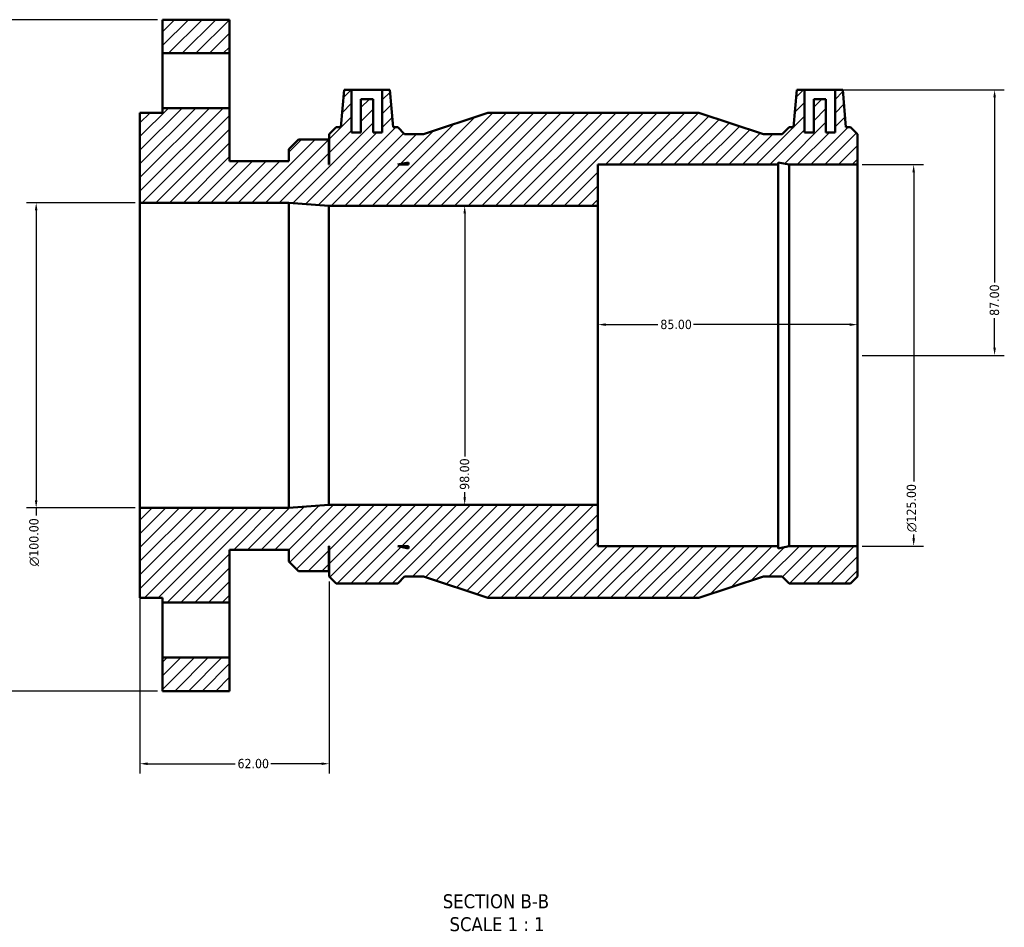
# Model space of a CAD drawing. Header units: millimetres. Extents: x -119 to 1116, y -665 to 1021.
# Tile 2 of 7: x 304 to 627, y -665 to -368. Entities that reach past the tile are written whole.
import ezdxf

# ---------------------------------------------------------------- set-up
doc = ezdxf.new("R2010")
doc.units = ezdxf.units.MM
for name, color, linetype, lineweight in [('Dimension (ANSI)', 7, 'Continuous', 25), ('Hatch (ANSI)', 7, 'Continuous', 18), ('Symbol (ANSI)', 7, 'Continuous', 25), ('Visible (ANSI)', 7, 'Continuous', 50)]:
    doc.layers.add(name, color=color, linetype=linetype, lineweight=lineweight)
doc.styles.add('Label Text (ANSI)', font='tahoma.ttf')
doc.styles.add('Note Text (ANSI)', font='tahoma.ttf')
doc.dimstyles.new('Default - mm (ANSI)', dxfattribs={"dimtxt": 3.048, "dimasz": 2.5, "dimexe": 3.175, "dimexo": 1.6002, "dimgap": 0.8, "dimtad": 0, "dimtoh": 1, "dimrnd": 1e-08, "dimzin": 4, "dimdsep": 46, "dimtxsty": 'Note Text (ANSI)', "dimcen": 0.09, "dimdle": 10, "dimclrd": 256, "dimclre": 256, "dimclrt": 256, "dimadec": 1, "dimazin": 1, "dimtfac": 1, "dimtofl": 0, "dimtmove": 0, "dimatfit": 3, "dimfxl": 1, "dimtolj": 1, "dimtzin": 4, "dimlwd": -1, "dimlwe": -1, "dimarcsym": 0})

# ---------------------------------------------------------------- blocks, each defined once
blk = doc.blocks.new('*D7')
at = {"layer": 'Defpoints', "color": 0, "transparency": 16777216}
for p in [(571.21, -391.03), (578.53, -478.03), (623.46, -478.03)]:
    blk.add_point(p, dxfattribs=at)
at = {"layer": 'Dimension (ANSI)', "transparency": 16777216}
for p, q in [((572.81, -391.03), (626.64, -391.03)), ((623.46, -393.53), (623.46, -454.18)), ((623.46, -475.53), (623.46, -465.88)), ((580.13, -478.03), (626.64, -478.03))]:
    blk.add_line(p, q, dxfattribs=at)
for points in [[(623.04, -393.53), (623.88, -393.53), (623.46, -391.03)], [(623.04, -475.53), (623.88, -475.53), (623.46, -478.03)]]:
    blk.add_solid(points, dxfattribs=at)
at = {"layer": 'Dimension (ANSI)', "transparency": 16777216, "insert": (621.87, -465.08), "char_height": 3.048, "attachment_point": 1, "rotation": 90, "style": 'Note Text (ANSI)'}
blk.add_mtext('\\A1;87.00', dxfattribs=at)
blk = doc.blocks.new('*D10')
at = {"layer": 'Defpoints', "color": 0, "transparency": 16777216}
for p in [(343.53, -428.03), (309.53, -528.03), (343.53, -528.03)]:
    blk.add_point(p, dxfattribs=at)
at = {"layer": 'Dimension (ANSI)', "transparency": 16777216}
for p, q in [((341.93, -428.03), (306.36, -428.03)), ((309.53, -430.53), (309.53, -525.53)), ((341.93, -528.03), (306.36, -528.03)), ((309.53, -528.03), (309.53, -530.53))]:
    blk.add_line(p, q, dxfattribs=at)
for points in [[(309.11, -430.53), (309.95, -430.53), (309.53, -428.03)], [(309.11, -525.53), (309.95, -525.53), (309.53, -528.03)]]:
    blk.add_solid(points, dxfattribs=at)
at = {"layer": 'Dimension (ANSI)', "transparency": 16777216, "insert": (307.24, -547.17), "char_height": 3.048, "attachment_point": 1, "rotation": 90, "style": 'Note Text (ANSI)'}
blk.add_mtext('\\A1;\\fAIGDT|b0|i0;\\H3.0480;\\ln\\fTahoma|b0|i0;\\H3.0480;100.00', dxfattribs=at)
blk = doc.blocks.new('*D11')
at = {"layer": 'Defpoints', "color": 0, "transparency": 16777216}
for p in [(578.53, -415.53), (578.53, -540.53), (596.95, -540.53)]:
    blk.add_point(p, dxfattribs=at)
at = {"layer": 'Dimension (ANSI)', "transparency": 16777216}
for p, q in [((580.13, -415.53), (600.13, -415.53)), ((596.95, -418.03), (596.95, -519.32)), ((596.95, -538.03), (596.95, -536.75)), ((580.13, -540.53), (600.13, -540.53))]:
    blk.add_line(p, q, dxfattribs=at)
for points in [[(596.54, -418.03), (597.37, -418.03), (596.95, -415.53)], [(596.54, -538.03), (597.37, -538.03), (596.95, -540.53)]]:
    blk.add_solid(points, dxfattribs=at)
at = {"layer": 'Dimension (ANSI)', "transparency": 16777216, "insert": (594.66, -535.95), "char_height": 3.048, "attachment_point": 1, "rotation": 90, "style": 'Note Text (ANSI)'}
blk.add_mtext('\\A1;\\fAIGDT|b0|i0;\\H3.0480;\\ln\\fTahoma|b0|i0;\\H3.0480;125.00', dxfattribs=at)
blk = doc.blocks.new('*D12')
at = {"layer": 'Defpoints', "color": 0, "transparency": 16777216}
for p in [(278.37, -368.03), (350.86, -368.03), (350.86, -588.03)]:
    blk.add_point(p, dxfattribs=at)
at = {"layer": 'Dimension (ANSI)', "transparency": 16777216}
for p, q in [((349.26, -368.03), (275.19, -368.03)), ((278.37, -370.53), (278.37, -411.07)), ((278.37, -585.53), (278.37, -424.99)), ((349.26, -588.03), (275.19, -588.03))]:
    blk.add_line(p, q, dxfattribs=at)
for points in [[(277.95, -370.53), (278.78, -370.53), (278.37, -368.03)], [(277.95, -585.53), (278.78, -585.53), (278.37, -588.03)]]:
    blk.add_solid(points, dxfattribs=at)
at = {"layer": 'Dimension (ANSI)', "transparency": 16777216, "insert": (276.78, -424.19), "char_height": 3.048, "attachment_point": 1, "rotation": 90, "style": 'Note Text (ANSI)'}
blk.add_mtext('\\A1;220.00', dxfattribs=at)
blk = doc.blocks.new('*D13')
at = {"layer": 'Defpoints', "color": 0, "transparency": 16777216}
for p in [(449.89, -429.03), (449.89, -527.03), (449.89, -527.03)]:
    blk.add_point(p, dxfattribs=at)
at = {"layer": 'Dimension (ANSI)', "transparency": 16777216}
for p, q in [((449.89, -431.53), (449.89, -511.17)), ((449.89, -524.53), (449.89, -522.89))]:
    blk.add_line(p, q, dxfattribs=at)
for points in [[(449.48, -431.53), (450.31, -431.53), (449.89, -429.03)], [(449.48, -524.53), (450.31, -524.53), (449.89, -527.03)]]:
    blk.add_solid(points, dxfattribs=at)
at = {"layer": 'Dimension (ANSI)', "transparency": 16777216, "insert": (448.3, -522.09), "char_height": 3.048, "attachment_point": 1, "rotation": 90, "style": 'Note Text (ANSI)'}
blk.add_mtext('\\A1;98.00', dxfattribs=at)
blk = doc.blocks.new('*D14')
at = {"layer": 'Defpoints', "color": 0, "transparency": 16777216}
for p in [(493.53, -467.96), (493.53, -478.03), (578.53, -478.03)]:
    blk.add_point(p, dxfattribs=at)
at = {"layer": 'Dimension (ANSI)', "transparency": 16777216}
for p, q in [((496.03, -467.96), (513.18, -467.96)), ((576.03, -467.96), (524.88, -467.96))]:
    blk.add_line(p, q, dxfattribs=at)
for points in [[(496.03, -467.55), (496.03, -468.38), (493.53, -467.96)], [(576.03, -467.55), (576.03, -468.38), (578.53, -467.96)]]:
    blk.add_solid(points, dxfattribs=at)
at = {"layer": 'Dimension (ANSI)', "transparency": 16777216, "insert": (513.98, -466.37), "char_height": 3.048, "attachment_point": 1, "style": 'Note Text (ANSI)'}
blk.add_mtext('\\A1;85.00', dxfattribs=at)
blk = doc.blocks.new('*D15')
at = {"layer": 'Defpoints', "color": 0, "transparency": 16777216}
for p in [(343.53, -528.03), (405.53, -550.52), (405.53, -611.86)]:
    blk.add_point(p, dxfattribs=at)
at = {"layer": 'Dimension (ANSI)', "transparency": 16777216}
for p, q in [((343.53, -529.63), (343.53, -615.04)), ((405.53, -552.12), (405.53, -615.04)), ((346.03, -611.86), (374.69, -611.86)), ((403.03, -611.86), (386.37, -611.86))]:
    blk.add_line(p, q, dxfattribs=at)
for points in [[(346.03, -611.44), (346.03, -612.28), (343.53, -611.86)], [(403.03, -611.44), (403.03, -612.28), (405.53, -611.86)]]:
    blk.add_solid(points, dxfattribs=at)
at = {"layer": 'Dimension (ANSI)', "transparency": 16777216, "insert": (375.49, -610.27), "char_height": 3.048, "attachment_point": 1, "style": 'Note Text (ANSI)'}
blk.add_mtext('\\A1;62.00', dxfattribs=at)

msp = doc.modelspace()

# ---------------------------------------------------------------- hatches: boundary and pattern name
at = {"layer": 'Hatch (ANSI)'}
h = msp.add_hatch(dxfattribs=at)
h.set_pattern_fill('ANSI31', color=256, scale=25.4, style=0)
h.set_pattern_definition([(45, (0, 0), (-2.245064, 2.245064), [])])
h.paths.add_polyline_path([(372.8646, -577.0326), (350.8646, -577.0326), (350.8646, -588.0326), (372.8646, -588.0326)])
h.paths.add_polyline_path([(350.8646, -379.0326), (372.8646, -379.0326), (372.8646, -368.0326), (350.8646, -368.0326)])
h.paths.add_polyline_path([(493.5312, -527.0326), (405.4312, -527.0326), (392.2312, -528.0326), (343.5312, -528.0326), (343.5312, -557.5326), (350.8646, -557.5326), (350.8646, -559.0326), (372.8646, -559.0326), (372.8646, -541.7121), (392.2312, -541.7121), (392.2312, -545.6076), (395.4112, -548.7876), (405.4312, -548.7876), (405.4312, -540.5326), (405.5312, -540.5326), (405.5312, -550.5207), (407.7731, -552.7626), (427.9393, -552.7626), (430.1812, -550.5207), (436.3437, -550.5207), (457.4312, -557.5326), (526.6312, -557.5326), (547.7187, -550.5207), (553.8812, -550.5207), (556.1231, -552.7626), (576.2893, -552.7626), (578.5312, -550.5207), (578.5312, -540.5326), (556.1231, -540.5326), (552.5972, -541.2821), (552.5972, -540.5326), (493.5312, -540.5326)])
h.paths.add_polyline_path([(431.4652, -541.2821), (427.9393, -540.5326), (431.4652, -540.5326)], flags=0)
h.paths.add_polyline_path([(574.7797, -403.3026), (573.7062, -391.0326), (571.2062, -391.0326), (571.2062, -405.0326), (568.2062, -405.0326), (568.2062, -394.0326), (564.2062, -394.0326), (564.2062, -405.0326), (561.2062, -405.0326), (561.2062, -391.0326), (558.7062, -391.0326), (557.6327, -403.3026), (556.1231, -403.3026), (553.8812, -405.5445), (547.7187, -405.5445), (526.6312, -398.5326), (457.4312, -398.5326), (436.3437, -405.5445), (430.1812, -405.5445), (427.9393, -403.3026), (426.4297, -403.3026), (425.3562, -391.0326), (422.8562, -391.0326), (422.8562, -405.0326), (419.8562, -405.0326), (419.8562, -394.0326), (415.8562, -394.0326), (415.8562, -405.0326), (412.8562, -405.0326), (412.8562, -391.0326), (410.3562, -391.0326), (409.2827, -403.3026), (407.7731, -403.3026), (405.5312, -405.5445), (405.5312, -415.5326), (405.4312, -415.5326), (405.4312, -407.2776), (395.4112, -407.2776), (392.2312, -410.4576), (392.2312, -414.3531), (372.8646, -414.3531), (372.8646, -397.0326), (350.8646, -397.0326), (350.8646, -398.5326), (343.5312, -398.5326), (343.5312, -428.0326), (392.2312, -428.0326), (405.4312, -429.0326), (493.5312, -429.0326), (493.5312, -415.5326), (552.5972, -415.5326), (552.5972, -414.7832), (556.1231, -415.5326), (578.5312, -415.5326), (578.5312, -405.5445), (576.2893, -403.3026)])
h.paths.add_polyline_path([(427.9393, -415.5326), (431.4652, -414.7832), (431.4652, -415.5326)], flags=0)

# ---------------------------------------------------------------- linework, layer by layer
at = {"layer": 'Visible (ANSI)'}
for p, q in [((372.8646, -368.0326), (350.8646, -368.0326)), ((350.8646, -368.0326), (350.8646, -379.0326)), ((372.8646, -379.0326), (372.8646, -368.0326)), ((350.8646, -379.0326), (372.8646, -379.0326)), ((350.8646, -397.0326), (350.8646, -379.0326)), ((372.8646, -379.0326), (372.8646, -397.0326)), ((410.3562, -391.0326), (409.2827, -403.3026)), ((412.8562, -391.0326), (410.3562, -391.0326)), ((412.8562, -405.0326), (412.8562, -391.0326)), ((412.8562, -391.0326), (422.8562, -391.0326)), ((425.3562, -391.0326), (422.8562, -391.0326)), ((422.8562, -391.0326), (422.8562, -405.0326)), ((426.4297, -403.3026), (425.3562, -391.0326)), ((558.7062, -391.0326), (557.6327, -403.3026)), ((561.2062, -391.0326), (558.7062, -391.0326)), ((561.2062, -405.0326), (561.2062, -391.0326)), ((561.2062, -391.0326), (571.2062, -391.0326)), ((573.7062, -391.0326), (571.2062, -391.0326)), ((571.2062, -391.0326), (571.2062, -405.0326)), ((574.7797, -403.3026), (573.7062, -391.0326)), ((419.8562, -394.0326), (415.8562, -394.0326)), ((415.8562, -394.0326), (415.8562, -405.0326)), ((419.8562, -405.0326), (419.8562, -394.0326)), ((568.2062, -394.0326), (564.2062, -394.0326)), ((564.2062, -394.0326), (564.2062, -405.0326)), ((568.2062, -405.0326), (568.2062, -394.0326)), ((350.8646, -398.5326), (343.5312, -398.5326)), ((343.5312, -398.5326), (343.5312, -428.0326)), ((372.8646, -397.0326), (350.8646, -397.0326)), ((350.8646, -397.0326), (350.8646, -398.5326)), ((372.8646, -414.3531), (372.8646, -397.0326)), ((457.4312, -398.5326), (436.3437, -405.5445)), ((526.6312, -398.5326), (457.4312, -398.5326)), ((547.7187, -405.5445), (526.6312, -398.5326)), ((407.7731, -403.3026), (405.5312, -405.5445)), ((405.5312, -405.5445), (405.5312, -415.5326)), ((409.2827, -403.3026), (407.7731, -403.3026)), ((415.8562, -405.0326), (412.8562, -405.0326)), ((422.8562, -405.0326), (419.8562, -405.0326)), ((427.9393, -403.3026), (426.4297, -403.3026)), ((430.1812, -405.5445), (427.9393, -403.3026)), ((436.3437, -405.5445), (430.1812, -405.5445)), ((553.8812, -405.5445), (547.7187, -405.5445)), ((556.1231, -403.3026), (553.8812, -405.5445)), ((557.6327, -403.3026), (556.1231, -403.3026)), ((564.2062, -405.0326), (561.2062, -405.0326)), ((571.2062, -405.0326), (568.2062, -405.0326)), ((576.2893, -403.3026), (574.7797, -403.3026)), ((578.5312, -405.5445), (576.2893, -403.3026)), ((578.5312, -415.5326), (578.5312, -405.5445)), ((395.4112, -407.2776), (392.2312, -410.4576)), ((405.4312, -407.2776), (395.4112, -407.2776)), ((405.4312, -415.5326), (405.4312, -407.2776)), ((392.2312, -410.4576), (392.2312, -414.3531)), ((392.2312, -414.3531), (372.8646, -414.3531)), ((405.5312, -415.5326), (405.4312, -415.5326)), ((427.9393, -415.5326), (431.4652, -414.7832)), ((431.4652, -415.5326), (427.9393, -415.5326)), ((431.4652, -414.7832), (431.4652, -415.5326)), ((493.5312, -429.0326), (493.5312, -415.5326)), ((493.5312, -415.5326), (552.5972, -415.5326)), ((552.5972, -415.5326), (552.5972, -414.7832)), ((552.5972, -414.7832), (556.1231, -415.5326)), ((552.5972, -540.5326), (552.5972, -415.5326)), ((556.1231, -415.5326), (578.5312, -415.5326)), ((556.1231, -540.5326), (556.1231, -415.5326)), ((578.5312, -540.5326), (578.5312, -415.5326)), ((343.5312, -428.0326), (392.2312, -428.0326)), ((343.5312, -528.0326), (343.5312, -428.0326)), ((392.2312, -428.0326), (405.4312, -429.0326)), ((392.2312, -528.0326), (392.2312, -428.0326)), ((405.4312, -429.0326), (493.5312, -429.0326)), ((405.4312, -527.0326), (405.4312, -429.0326)), ((493.5312, -527.0326), (493.5312, -429.0326)), ((392.2312, -528.0326), (343.5312, -528.0326)), ((343.5312, -528.0326), (343.5312, -557.5326)), ((405.4312, -527.0326), (392.2312, -528.0326)), ((493.5312, -527.0326), (405.4312, -527.0326)), ((493.5312, -540.5326), (493.5312, -527.0326)), ((372.8646, -559.0326), (372.8646, -541.7121)), ((372.8646, -541.7121), (392.2312, -541.7121)), ((392.2312, -541.7121), (392.2312, -545.6076)), ((405.4312, -548.7876), (405.4312, -540.5326)), ((405.4312, -540.5326), (405.5312, -540.5326)), ((405.5312, -540.5326), (405.5312, -550.5207)), ((431.4652, -541.2821), (427.9393, -540.5326)), ((427.9393, -540.5326), (431.4652, -540.5326)), ((431.4652, -540.5326), (431.4652, -541.2821)), ((552.5972, -540.5326), (493.5312, -540.5326)), ((556.1231, -540.5326), (552.5972, -541.2821)), ((552.5972, -541.2821), (552.5972, -540.5326)), ((578.5312, -540.5326), (556.1231, -540.5326)), ((578.5312, -550.5207), (578.5312, -540.5326)), ((392.2312, -545.6076), (395.4112, -548.7876)), ((395.4112, -548.7876), (405.4312, -548.7876)), ((405.5312, -550.5207), (407.7731, -552.7626)), ((427.9393, -552.7626), (430.1812, -550.5207)), ((430.1812, -550.5207), (436.3437, -550.5207)), ((436.3437, -550.5207), (457.4312, -557.5326)), ((526.6312, -557.5326), (547.7187, -550.5207)), ((547.7187, -550.5207), (553.8812, -550.5207)), ((553.8812, -550.5207), (556.1231, -552.7626)), ((576.2893, -552.7626), (578.5312, -550.5207)), ((407.7731, -552.7626), (427.9393, -552.7626)), ((556.1231, -552.7626), (576.2893, -552.7626)), ((343.5312, -557.5326), (350.8646, -557.5326)), ((350.8646, -557.5326), (350.8646, -559.0326)), ((457.4312, -557.5326), (526.6312, -557.5326)), ((350.8646, -559.0326), (372.8646, -559.0326)), ((350.8646, -577.0326), (350.8646, -559.0326)), ((372.8646, -559.0326), (372.8646, -577.0326)), ((372.8646, -577.0326), (350.8646, -577.0326)), ((350.8646, -577.0326), (350.8646, -588.0326)), ((372.8646, -588.0326), (372.8646, -577.0326)), ((350.8646, -588.0326), (372.8646, -588.0326))]:
    msp.add_line(p, q, dxfattribs=at)

# ---------------------------------------------------------------- texts
at = {"layer": 'Symbol (ANSI)', "char_height": 4.572, "attachment_point": 7, "style": 'Label Text (ANSI)'}
for s, insert in [('SECTION B-B', (442.7031, -659.2973)), ('SCALE 1 : 1', (444.9261, -666.8101))]:
    msp.add_mtext(s, dxfattribs=dict(at, insert=insert))

# ---------------------------------------------------------------- dimensions: what is measured, and where the dimension line sits
at = {"layer": 'Dimension (ANSI)'}
for base, p1, p2, angle, override, picture, middle in [((278.3656, -368.0326), (350.8646, -588.0326), (350.8646, -368.0326), 270, {"dimtoh": 0, "dimdec": 2, "dimtp": 0, "dimtm": 0, "dimtdec": 2, "dimatfit": 1}, '*D12', (278.3656, -418.0326)), ((623.4612, -478.0326), (571.2062, -391.0326), (578.5312, -478.0326), 90, {"dimtoh": 0, "dimdec": 2, "dimtp": 0, "dimtm": 0, "dimtdec": 2, "dimatfit": 1}, '*D7', (623.4612, -460.0326)), ((449.8946, -527.0326), (449.8946, -429.0326), (449.8946, -527.0326), 270, {"dimtoh": 0, "dimdec": 2, "dimse1": 1, "dimse2": 1, "dimtp": 0, "dimtm": 0, "dimtdec": 2, "dimatfit": 1}, '*D13', (449.8946, -517.0326)), ((493.5312, -467.9621), (578.5312, -478.0326), (493.5312, -478.0326), 180, {"dimtoh": 0, "dimdec": 2, "dimse1": 1, "dimse2": 1, "dimtp": 0, "dimtm": 0, "dimtdec": 2, "dimatfit": 1}, '*D14', (519.0312, -467.9621)), ((405.5312, -611.861), (343.5312, -528.0326), (405.5312, -550.5207), 180, {"dimtoh": 0, "dimdec": 2, "dimtp": 0, "dimtm": 0, "dimtdec": 2, "dimatfit": 1}, '*D15', (380.5312, -611.861))]:
    dim = msp.add_linear_dim(base=base, p1=p1, p2=p2, angle=angle, dimstyle='Default - mm (ANSI)', override=override, dxfattribs=at)
    dim.commit()
    dim.dimension.update_dxf_attribs({"geometry": picture, "text_midpoint": middle, "dimtype": 160})
for base, p1, p2, override, picture, middle in [((596.9537, -540.5326), (578.5312, -415.5326), (578.5312, -540.5326), {"dimtoh": 0, "dimdec": 2, "dimtp": 0, "dimtm": 0, "dimtdec": 2, "dimatfit": 1}, '*D11', (596.9537, -528.0326)), ((309.5312, -528.0326), (343.5312, -428.0326), (343.5312, -528.0326), {"dimtoh": 0, "dimdec": 2, "dimtp": 0, "dimtm": 0, "dimtdec": 2, "dimatfit": 2}, '*D10', (309.5312, -539.2498))]:
    dim = msp.add_linear_dim(base=base, p1=p1, p2=p2, angle=90, text='\\fAIGDT|b0|i0;\\H3.0480;\\ln\\fTahoma|b0|i0;\\H3.0480;<>', dimstyle='Default - mm (ANSI)', override=override, dxfattribs=at)
    dim.commit()
    dim.dimension.update_dxf_attribs({"geometry": picture, "text_midpoint": middle, "dimtype": 160})

doc.saveas('drawing.dxf')
